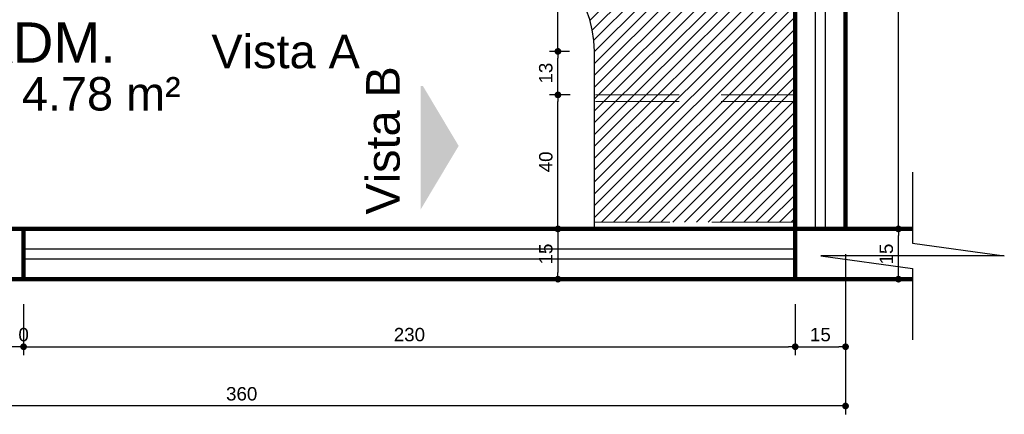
# Model space of a CAD drawing. Header units: metres. Extents: x -44 to 208, y -13 to 238.
# Tile 13 of 154: x 1.43 to 4.37, y 52.85 to 54.03. Entities that reach past the tile are written whole.
import ezdxf

# ---------------------------------------------------------------- set-up
doc = ezdxf.new("R2010")
doc.units = ezdxf.units.M
doc.header["$MEASUREMENT"] = 0
doc.linetypes.add('HIDDEN', pattern=[0.375, 0.25, -0.125])
for name, color, linetype, lineweight in [('A4Proj', 1, 'HIDDEN', 9), ('ALV-ALT', 7, 'Continuous', 90), ('HAC', 9, 'Continuous', 20), ('VIS-V03', 4, 'Continuous', 25)]:
    doc.layers.add(name, color=color, linetype=linetype, lineweight=lineweight)
for name, color, linetype in [('CTA-GER', 35, 'Continuous'), ('ESQ-JAN', 3, 'Continuous'), ('HTC-EST', 253, 'Continuous'), ('HTC-PIS', 8, 'Continuous'), ('LAY-MOB', 251, 'Continuous'), ('TXT-AMB', 25, 'Continuous'), ('TXT-ESP', 40, 'Continuous')]:
    doc.layers.add(name, color=color, linetype=linetype)
doc.styles.add('ARIAL', font='arial.ttf')
doc.styles.get("Standard").update_dxf_attribs({"font": 'arial.ttf'})
doc.styles.add('Texto Ambiente 1-50', font='arial.ttf', dxfattribs={"height": 0.12})
doc.styles.add('Texto Especificacao 1-50', font='arial.ttf', dxfattribs={"height": 0.1})
doc.dimstyles.new('1-25', dxfattribs={"dimscale": 0.025, "dimtxt": 1.6, "dimasz": 0.8, "dimexe": 1, "dimexo": 3, "dimtad": 1, "dimdec": 0, "dimlfac": 100, "dimrnd": 0.1, "dimzin": 12, "dimdsep": 46, "dimtxsty": 'Standard', "dimblk1": 'DOT', "dimblk2": 'DOT', "dimsah": 1, "dimcen": 2, "dimclrd": 161, "dimclre": 161, "dimclrt": 40, "dimadec": 0, "dimazin": 0, "dimtfac": 1, "dimtdec": 0, "dimtix": 1, "dimtmove": 2, "dimatfit": 3, "dimldrblk": 'DOT', "dimfxl": 1, "dimtolj": 1, "dimtzin": 12, "dimarcsym": 0})

# ---------------------------------------------------------------- blocks, each defined once
blk = doc.blocks.new('_DOT')
at = {"color": 0, "linetype": 'ByBlock'}
blk.add_line((-0.5, 0), (-1, 0), dxfattribs=at)
at = {"color": 0, "linetype": 'ByBlock', "const_width": 0.5}
blk.add_lwpolyline([(-0.25, 0, 1), (0.25, 0, 1)], format="xyb", close=True, dxfattribs=at)
blk = doc.blocks.new('*D3893')
at = {"layer": 'CTA-GER', "color": 161, "lineweight": -2, "transparency": 16777216}
for p, q in [((2.9245, 54.2568), (3.0602, 54.2568)), ((3.0352, 53.9568), (3.0352, 54.2368)), ((3.0692, 53.9368), (3.0102, 53.9368))]:
    blk.add_line(p, q, dxfattribs=at)
at = {"layer": 'Defpoints', "color": 0, "transparency": 16777216}
for p in [(2.8495, 54.2568), (3.0352, 54.2568), (3.1442, 53.9368)]:
    blk.add_point(p, dxfattribs=at)
at = {"layer": 'CTA-GER', "color": 161, "lineweight": -2, "transparency": 16777216, "xscale": 0.02, "yscale": 0.02, "zscale": 0.02}
for p, rotation in [((3.0352, 54.2568), 90), ((3.0352, 53.9368), 270)]:
    blk.add_blockref('_DOT', p, dxfattribs=dict(at, rotation=rotation))
at = {"layer": 'CTA-GER', "color": 40, "transparency": 16777216, "insert": (2.9991, 54.0968), "char_height": 0.04, "attachment_point": 5, "rotation": 90}
blk.add_mtext('\\A1;32', dxfattribs=at)
blk = doc.blocks.new('*D3896')
at = {"layer": 'CTA-GER', "color": 161, "lineweight": -2, "transparency": 16777216}
for p, q in [((3.0692, 53.4068), (3.0102, 53.4068)), ((3.0352, 53.3868), (3.0352, 53.2768)), ((2.9652, 53.2568), (3.0102, 53.2568))]:
    blk.add_line(p, q, dxfattribs=at)
at = {"layer": 'Defpoints', "color": 0, "transparency": 16777216}
for p in [(3.1442, 53.4068), (3.0352, 53.2568), (3.0402, 53.2568)]:
    blk.add_point(p, dxfattribs=at)
at = {"layer": 'CTA-GER', "color": 161, "lineweight": -2, "transparency": 16777216, "xscale": 0.02, "yscale": 0.02, "zscale": 0.02}
for p, rotation in [((3.0352, 53.4068), 90), ((3.0352, 53.2568), 270)]:
    blk.add_blockref('_DOT', p, dxfattribs=dict(at, rotation=rotation))
at = {"layer": 'CTA-GER', "color": 40, "transparency": 16777216, "insert": (2.9992, 53.3318), "char_height": 0.04, "attachment_point": 5, "rotation": 90}
blk.add_mtext('\\A1;15', dxfattribs=at)
blk = doc.blocks.new('*D3898')
at = {"layer": 'CTA-GER', "color": 161, "lineweight": -2, "transparency": 16777216}
for p, q in [((1.4425, 53.1818), (1.4425, 53.0301)), ((1.4425, 53.1818), (1.4425, 53.0301)), ((1.4225, 53.0551), (1.4025, 53.0551)), ((1.4625, 53.0551), (1.4825, 53.0551))]:
    blk.add_line(p, q, dxfattribs=at)
at = {"layer": 'Defpoints', "color": 0, "transparency": 16777216}
for p in [(1.4425, 53.2568), (1.4425, 53.2568), (1.4425, 53.0551)]:
    blk.add_point(p, dxfattribs=at)
at = {"layer": 'CTA-GER', "color": 161, "lineweight": -2, "transparency": 16777216, "xscale": 0.02, "yscale": 0.02, "zscale": 0.02}
blk.add_blockref('_DOT', (1.4425, 53.0551), dxfattribs=at)
at = {"layer": 'CTA-GER', "color": 161, "lineweight": -2, "transparency": 16777216, "xscale": 0.02, "yscale": 0.02, "zscale": 0.02, "rotation": 180}
blk.add_blockref('_DOT', (1.4425, 53.0551), dxfattribs=at)
at = {"layer": 'CTA-GER', "color": 40, "transparency": 16777216, "insert": (1.4425, 53.0911), "char_height": 0.04, "attachment_point": 5}
blk.add_mtext('\\A1;0', dxfattribs=at)
blk = doc.blocks.new('*D3899')
at = {"layer": 'CTA-GER', "color": 161, "lineweight": -2, "transparency": 16777216}
for p, q in [((1.4425, 53.1818), (1.4425, 53.0301)), ((3.7425, 53.1818), (3.7425, 53.0301)), ((1.4625, 53.0551), (3.7225, 53.0551))]:
    blk.add_line(p, q, dxfattribs=at)
at = {"layer": 'Defpoints', "color": 0, "transparency": 16777216}
for p in [(1.4425, 53.2568), (3.7425, 53.2568), (3.7425, 53.0551)]:
    blk.add_point(p, dxfattribs=at)
at = {"layer": 'CTA-GER', "color": 161, "lineweight": -2, "transparency": 16777216, "xscale": 0.02, "yscale": 0.02, "zscale": 0.02, "rotation": 180}
blk.add_blockref('_DOT', (1.4425, 53.0551), dxfattribs=at)
at = {"layer": 'CTA-GER', "color": 161, "lineweight": -2, "transparency": 16777216, "xscale": 0.02, "yscale": 0.02, "zscale": 0.02}
blk.add_blockref('_DOT', (3.7425, 53.0551), dxfattribs=at)
at = {"layer": 'CTA-GER', "color": 40, "transparency": 16777216, "insert": (2.5925, 53.0911), "char_height": 0.04, "attachment_point": 5}
blk.add_mtext('\\A1;230', dxfattribs=at)
blk = doc.blocks.new('*D3900')
at = {"layer": 'CTA-GER', "color": 161, "lineweight": -2, "transparency": 16777216}
for p, q in [((3.8925, 53.3318), (3.8925, 53.0301)), ((3.7425, 53.1818), (3.7425, 53.0301)), ((3.7625, 53.0551), (3.8725, 53.0551))]:
    blk.add_line(p, q, dxfattribs=at)
at = {"layer": 'Defpoints', "color": 0, "transparency": 16777216}
for p in [(3.8925, 53.4068), (3.7425, 53.2568), (3.8925, 53.0551)]:
    blk.add_point(p, dxfattribs=at)
at = {"layer": 'CTA-GER', "color": 161, "lineweight": -2, "transparency": 16777216, "xscale": 0.02, "yscale": 0.02, "zscale": 0.02, "rotation": 180}
blk.add_blockref('_DOT', (3.7425, 53.0551), dxfattribs=at)
at = {"layer": 'CTA-GER', "color": 161, "lineweight": -2, "transparency": 16777216, "xscale": 0.02, "yscale": 0.02, "zscale": 0.02}
blk.add_blockref('_DOT', (3.8925, 53.0551), dxfattribs=at)
at = {"layer": 'CTA-GER', "color": 40, "transparency": 16777216, "insert": (3.8175, 53.0911), "char_height": 0.04, "attachment_point": 5}
blk.add_mtext('\\A1;15', dxfattribs=at)
blk = doc.blocks.new('*D3901')
at = {"layer": 'CTA-GER', "color": 161, "lineweight": -2, "transparency": 16777216}
for p, q in [((0.2925, 53.1818), (0.2925, 52.8533)), ((3.8925, 53.1818), (3.8925, 52.8533)), ((3.8725, 52.8783), (0.3125, 52.8783))]:
    blk.add_line(p, q, dxfattribs=at)
at = {"layer": 'Defpoints', "color": 0, "transparency": 16777216}
for p in [(0.2925, 53.2568), (3.8925, 53.2568), (0.2925, 52.8783)]:
    blk.add_point(p, dxfattribs=at)
at = {"layer": 'CTA-GER', "color": 161, "lineweight": -2, "transparency": 16777216, "xscale": 0.02, "yscale": 0.02, "zscale": 0.02, "rotation": 180}
blk.add_blockref('_DOT', (0.2925, 52.8783), dxfattribs=at)
at = {"layer": 'CTA-GER', "color": 161, "lineweight": -2, "transparency": 16777216, "xscale": 0.02, "yscale": 0.02, "zscale": 0.02}
blk.add_blockref('_DOT', (3.8925, 52.8783), dxfattribs=at)
at = {"layer": 'CTA-GER', "color": 40, "transparency": 16777216, "insert": (2.0925, 52.9144), "char_height": 0.04, "attachment_point": 5}
blk.add_mtext('\\A1;360', dxfattribs=at)
blk = doc.blocks.new('*D3902')
at = {"layer": 'CTA-GER', "color": 161, "lineweight": -2, "transparency": 16777216}
for p, q in [((3.9675, 53.4068), (4.0752, 53.4068)), ((4.0502, 53.2768), (4.0502, 53.3868)), ((3.9675, 53.2568), (4.0752, 53.2568))]:
    blk.add_line(p, q, dxfattribs=at)
at = {"layer": 'Defpoints', "color": 0, "transparency": 16777216}
for p in [(3.8925, 53.4068), (4.0502, 53.4068), (3.8925, 53.2568)]:
    blk.add_point(p, dxfattribs=at)
at = {"layer": 'CTA-GER', "color": 161, "lineweight": -2, "transparency": 16777216, "xscale": 0.02, "yscale": 0.02, "zscale": 0.02}
for p, rotation in [((4.0502, 53.4068), 90), ((4.0502, 53.2568), 270)]:
    blk.add_blockref('_DOT', p, dxfattribs=dict(at, rotation=rotation))
at = {"layer": 'CTA-GER', "color": 40, "transparency": 16777216, "insert": (4.0141, 53.3318), "char_height": 0.04, "attachment_point": 5, "rotation": 90}
blk.add_mtext('\\A1;15', dxfattribs=at)
blk = doc.blocks.new('*D3903')
at = {"layer": 'CTA-GER', "color": 161, "lineweight": -2, "transparency": 16777216}
for p, q in [((3.9675, 54.8568), (4.0752, 54.8568)), ((4.0502, 53.4268), (4.0502, 54.8368)), ((3.9675, 53.4068), (4.0752, 53.4068))]:
    blk.add_line(p, q, dxfattribs=at)
at = {"layer": 'Defpoints', "color": 0, "transparency": 16777216}
for p in [(3.8925, 54.8568), (4.0502, 54.8568), (3.8925, 53.4068)]:
    blk.add_point(p, dxfattribs=at)
at = {"layer": 'CTA-GER', "color": 161, "lineweight": -2, "transparency": 16777216, "xscale": 0.02, "yscale": 0.02, "zscale": 0.02}
for p, rotation in [((4.0502, 54.8568), 90), ((4.0502, 53.4068), 270)]:
    blk.add_blockref('_DOT', p, dxfattribs=dict(at, rotation=rotation))
at = {"layer": 'CTA-GER', "color": 40, "transparency": 16777216, "insert": (4.0141, 54.1318), "char_height": 0.04, "attachment_point": 5, "rotation": 90}
blk.add_mtext('\\A1;145', dxfattribs=at)
blk = doc.blocks.new('*D3905')
at = {"layer": 'CTA-GER', "color": 161, "lineweight": -2, "transparency": 16777216}
for p, q in [((3.072, 53.8068), (3.0102, 53.8068)), ((3.0352, 53.4268), (3.0352, 53.7868)), ((3.0692, 53.4068), (3.0102, 53.4068))]:
    blk.add_line(p, q, dxfattribs=at)
at = {"layer": 'Defpoints', "color": 0, "transparency": 16777216}
for p in [(3.0352, 53.8068), (3.147, 53.8068), (3.1442, 53.4068)]:
    blk.add_point(p, dxfattribs=at)
at = {"layer": 'CTA-GER', "color": 161, "lineweight": -2, "transparency": 16777216, "xscale": 0.02, "yscale": 0.02, "zscale": 0.02}
for p, rotation in [((3.0352, 53.8068), 90), ((3.0352, 53.4068), 270)]:
    blk.add_blockref('_DOT', p, dxfattribs=dict(at, rotation=rotation))
at = {"layer": 'CTA-GER', "color": 40, "transparency": 16777216, "insert": (2.9992, 53.6068), "char_height": 0.04, "attachment_point": 5, "rotation": 90}
blk.add_mtext('\\A1;40', dxfattribs=at)
blk = doc.blocks.new('*D3906')
at = {"layer": 'CTA-GER', "color": 161, "lineweight": -2, "transparency": 16777216}
for p, q in [((3.0692, 53.9368), (3.0102, 53.9368)), ((3.0352, 53.8268), (3.0352, 53.9168)), ((3.072, 53.8068), (3.0102, 53.8068))]:
    blk.add_line(p, q, dxfattribs=at)
at = {"layer": 'Defpoints', "color": 0, "transparency": 16777216}
for p in [(3.0352, 53.9368), (3.1442, 53.9368), (3.147, 53.8068)]:
    blk.add_point(p, dxfattribs=at)
at = {"layer": 'CTA-GER', "color": 161, "lineweight": -2, "transparency": 16777216, "xscale": 0.02, "yscale": 0.02, "zscale": 0.02}
for p, rotation in [((3.0352, 53.9368), 90), ((3.0352, 53.8068), 270)]:
    blk.add_blockref('_DOT', p, dxfattribs=dict(at, rotation=rotation))
at = {"layer": 'CTA-GER', "color": 40, "transparency": 16777216, "insert": (2.9991, 53.8718), "char_height": 0.04, "attachment_point": 5, "rotation": 90}
blk.add_mtext('\\A1;13', dxfattribs=at)

msp = doc.modelspace()

# ---------------------------------------------------------------- hatches: boundary and pattern name
at = {"layer": 'HAC'}
h = msp.add_hatch(dxfattribs=at)
h.set_pattern_fill('ANSI31', color=35, scale=0.2, style=0)
h.set_pattern_definition([(45, (-20.237489, -11.977928), (-0.0176776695, 0.0176776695), [])])
h.paths.add_polyline_path([(3.7425, 54.8568), (2.5442, 54.8568), (2.5442, 54.6938), (2.3092, 54.6938), (2.3092, 54.8568), (2.2379, 54.8568), (2.2379, 54.4132), (2.2379, 54.2568), (2.5442, 54.2568), (2.8242, 54.2568, -0.414214), (3.1442, 53.9368), (3.1442, 53.8068), (3.7425, 53.8068)])
h.paths.add_polyline_path([(3.2964, 54.0737), (2.9782, 54.3919), (3.0984, 54.5121), (3.4166, 54.1939)], flags=16)
h.paths.add_polyline_path([(3.2966, 54.0809), (2.985, 54.3924), (3.0985, 54.5058), (3.41, 54.1943)], flags=0)
h.paths.add_polyline_path([(3.3037, 54.0981), (3.1148, 54.287), (3.1774, 54.3496), (3.3663, 54.1607)], flags=0)
h.paths.add_polyline_path([(3.3059, 54.1085), (3.2866, 54.1278), (3.287, 54.1282), (3.2786, 54.1367), (3.2593, 54.156), (3.2696, 54.1664), (3.2666, 54.1694), (3.2653, 54.1707), (3.2545, 54.1599), (3.1763, 54.2381), (3.1871, 54.2489), (3.1832, 54.2528), (3.1724, 54.242), (3.1578, 54.2566), (3.1582, 54.257), (3.1498, 54.2655), (3.1391, 54.2762), (3.136, 54.2791), (3.1357, 54.2787), (3.1262, 54.2883), (3.1348, 54.2969), (3.1456, 54.3077), (3.1481, 54.3103), (3.1477, 54.3107), (3.1676, 54.3306), (3.1784, 54.3414), (3.1965, 54.3232), (3.2091, 54.3107), (3.1983, 54.2999), (3.2017, 54.2964), (3.2125, 54.3072), (3.222, 54.2977), (3.2346, 54.2852), (3.2462, 54.2735), (3.2588, 54.261), (3.2709, 54.2489), (3.2825, 54.2372), (3.2946, 54.2251), (3.3067, 54.213), (3.3188, 54.2009), (3.308, 54.1901), (3.3119, 54.1862), (3.3227, 54.197), (3.3322, 54.1875), (3.3214, 54.1767), (3.3258, 54.1724), (3.3366, 54.1832), (3.3461, 54.1737), (3.3586, 54.1612), (3.35, 54.1525), (3.3478, 54.1504), (3.3478, 54.1504), (3.3396, 54.1422), (3.3284, 54.1309), (3.3167, 54.1193)], flags=0)
h.paths.add_polyline_path([(3.38, 54.1753), (3.3655, 54.1898), (3.3782, 54.2025), (3.3927, 54.188)], flags=0)
h.paths.add_polyline_path([(3.3798, 54.1797), (3.3703, 54.1892), (3.379, 54.1978), (3.3885, 54.1883)], flags=0)
h.paths.add_polyline_path([(3.1601, 54.2759), (3.1571, 54.2729), (3.1642, 54.2658), (3.1672, 54.2688)], flags=16)
h.paths.add_polyline_path([(3.2859, 54.1441), (3.28, 54.156), (3.2886, 54.1646), (3.2911, 54.1673), (3.2813, 54.1772), (3.2752, 54.1832), (3.264, 54.172), (3.2545, 54.1815), (3.2424, 54.1936), (3.2303, 54.2057), (3.2186, 54.2174), (3.2065, 54.2295), (3.194, 54.242), (3.2052, 54.2532), (3.197, 54.2614), (3.1905, 54.2679), (3.1793, 54.2567), (3.1698, 54.2662), (3.181, 54.2774), (3.1715, 54.2869), (3.1827, 54.2982), (3.1793, 54.3016), (3.1767, 54.299), (3.1719, 54.3038), (3.1832, 54.315), (3.1927, 54.3055), (3.1814, 54.2943), (3.1897, 54.2861), (3.1784, 54.2748), (3.1819, 54.2714), (3.1931, 54.2826), (3.197, 54.2787), (3.2082, 54.2899), (3.2177, 54.2804), (3.2303, 54.2679), (3.2419, 54.2562), (3.2545, 54.2437), (3.2666, 54.2316), (3.2782, 54.2199), (3.2903, 54.2078), (3.3024, 54.1957), (3.2912, 54.1845), (3.2994, 54.1763), (3.2908, 54.1677), (3.2883, 54.165), (3.2921, 54.1612), (3.3033, 54.1724), (3.3128, 54.1629), (3.3042, 54.1543), (3.3007, 54.1577), (3.2865, 54.1435)], flags=0)
h.paths.add_polyline_path([(3.4237, 54.201), (3.1055, 54.5192), (3.1196, 54.5333), (3.4378, 54.2151)], flags=16)
h.paths.add_polyline_path([(3.3555, 54.198), (3.3047, 54.2488), (3.3183, 54.2624), (3.3691, 54.2116)], flags=0)
h.paths.add_polyline_path([(3.3569, 54.2026), (3.3474, 54.2121), (3.3349, 54.2246), (3.3228, 54.2367), (3.3107, 54.2488), (3.3193, 54.2574), (3.3288, 54.2479), (3.3409, 54.2358), (3.353, 54.2237), (3.3656, 54.2112)], flags=16)
h.paths.add_polyline_path([(3.2666, 54.1919), (3.2571, 54.2014), (3.245, 54.2135), (3.2333, 54.2251), (3.2212, 54.2372), (3.2087, 54.2498), (3.2173, 54.2584), (3.2268, 54.2489), (3.2393, 54.2364), (3.2514, 54.2243), (3.2631, 54.2126), (3.2752, 54.2005)], flags=0)
h.paths.add_polyline_path([(3.2992, 54.2543), (3.2483, 54.3051), (3.1948, 54.3587), (3.2084, 54.3723), (3.2592, 54.3215), (3.3128, 54.2679)], flags=16)
h.paths.add_polyline_path([(3.3003, 54.2592), (3.2908, 54.2687), (3.2792, 54.2804), (3.2675, 54.292), (3.255, 54.3046), (3.2636, 54.3132), (3.2731, 54.3037), (3.2856, 54.2912), (3.2973, 54.2795), (3.309, 54.2678)], flags=0)
h.paths.add_polyline_path([(3.3798, 54.3476), (3.2384, 54.489), (3.2868, 54.5374, -0.037998), (3.227, 54.6304), (3.2456, 54.649), (3.322, 54.5726), (3.3798, 54.6304), (3.5212, 54.489), (3.4634, 54.4312), (3.5398, 54.3548), (3.5212, 54.3362, -0.037998), (3.4282, 54.396)], flags=16)
h.paths.add_polyline_path([(3.2463, 54.3132), (3.2368, 54.3227), (3.2256, 54.3339), (3.2135, 54.346), (3.2014, 54.3581), (3.21, 54.3668), (3.2195, 54.3573), (3.2316, 54.3452), (3.2437, 54.3331), (3.2549, 54.3218)], flags=0)
h.paths.add_polyline_path([(3.1443, 54.3292), (3.098, 54.3755), (3.1248, 54.4023), (3.1711, 54.3559)], flags=0)
h.paths.add_polyline_path([(3.1058, 54.296), (3.0656, 54.3362), (3.079, 54.3497), (3.092, 54.3367), (3.1028, 54.3475), (3.118, 54.3323), (3.1072, 54.3215), (3.1193, 54.3094)], flags=0)
h.paths.add_polyline_path([(3.1136, 54.3094), (3.105, 54.3008), (3.0955, 54.3103), (3.0834, 54.3224), (3.092, 54.331), (3.1028, 54.3418), (3.1123, 54.3323), (3.1015, 54.3215)], flags=0)
h.paths.add_polyline_path([(3.1425, 54.3366), (3.133, 54.3461), (3.1417, 54.3548), (3.1512, 54.3453)], flags=16)
h.paths.add_polyline_path([(3.1551, 54.3491), (3.1456, 54.3587), (3.1542, 54.3673), (3.1637, 54.3578)], flags=16)
h.paths.add_polyline_path([(3.182, 54.3696), (3.1412, 54.4105), (3.1557, 54.425), (3.1966, 54.3841)], flags=16)
h.paths.add_polyline_path([(3.1836, 54.3759), (3.1741, 54.3854), (3.1828, 54.394), (3.1923, 54.3845)], flags=0)
h.paths.add_polyline_path([(3.1296, 54.3496), (3.1201, 54.3591), (3.1287, 54.3677), (3.1382, 54.3582)], flags=16)
h.paths.add_polyline_path([(3.1425, 54.3625), (3.133, 54.372), (3.1417, 54.3807), (3.1512, 54.3712)], flags=16)
h.paths.add_polyline_path([(3.1703, 54.3893), (3.1607, 54.3988), (3.1486, 54.4109), (3.1573, 54.4195), (3.1668, 54.41), (3.1789, 54.3979)], flags=0)
h.paths.add_polyline_path([(3.0886, 54.3345), (3.0799, 54.3259), (3.0704, 54.3354), (3.079, 54.344)], flags=0)
h.paths.add_polyline_path([(3.1166, 54.3626), (3.1071, 54.3721), (3.1157, 54.3807), (3.1253, 54.3712)], flags=16)
h.paths.add_polyline_path([(3.1291, 54.3759), (3.1196, 54.3854), (3.1283, 54.3941), (3.1378, 54.3846)], flags=16)
h.paths.add_polyline_path([(3.0558, 54.346), (2.9995, 54.4023), (3.0621, 54.4649), (3.1184, 54.4086)], flags=0)
h.paths.add_polyline_path([(3.0626, 54.3621), (3.054, 54.3535), (3.0445, 54.363), (3.0531, 54.3717)], flags=0)
h.paths.add_polyline_path([(3.0674, 54.3669), (3.0579, 54.3764), (3.0665, 54.385), (3.0782, 54.3967), (3.0898, 54.4084), (3.0993, 54.3988), (3.0907, 54.3902), (3.079, 54.3786)], flags=0)
h.paths.add_polyline_path([(3.1312, 54.4205), (3.0749, 54.4768), (3.0894, 54.4913), (3.1457, 54.435)], flags=0)
h.paths.add_polyline_path([(3.1028, 54.4023), (3.0933, 54.4118), (3.1019, 54.4204), (3.1114, 54.4109)], flags=0)
h.paths.add_polyline_path([(3.0497, 54.3751), (3.041, 54.3665), (3.0315, 54.376), (3.0402, 54.3846)], flags=0)
h.paths.add_polyline_path([(3.054, 54.3803), (3.0445, 54.3898), (3.0531, 54.3984), (3.0678, 54.4131), (3.0682, 54.4127), (3.0769, 54.4213), (3.0864, 54.4118), (3.0747, 54.4002), (3.0743, 54.4006), (3.0656, 54.3919)], flags=0)
h.paths.add_polyline_path([(3.0898, 54.4153), (3.0803, 54.4248), (3.0889, 54.4334), (3.0984, 54.4239)], flags=0)
h.paths.add_polyline_path([(3.0285, 54.3807), (3.019, 54.3902), (3.0069, 54.4023), (3.028, 54.4235), (3.0514, 54.4468), (3.0609, 54.4373), (3.073, 54.4252), (3.0643, 54.4166), (3.0527, 54.4049), (3.041, 54.3933), (3.0289, 54.4054), (3.025, 54.4015), (3.0371, 54.3894)], flags=0)
h.paths.add_polyline_path([(3.0768, 54.4291), (3.0647, 54.4412), (3.0652, 54.4416), (3.0557, 54.4511), (3.0643, 54.4598), (3.0764, 54.4477), (3.076, 54.4472), (3.0855, 54.4377)], flags=0)
h.paths.add_polyline_path([(2.8225, 54.3659), (2.6625, 54.3659), (2.6625, 54.5159), (2.8225, 54.5159)], flags=16)
h.paths.add_polyline_path([(2.7659, 54.3838), (2.7608, 54.4923, -1.048151), (2.7999, 54.4941), (2.7948, 54.3851, -0.954061)], flags=0)
h.paths.add_polyline_path([(3.6149, 54.7526, -1), (3.6649, 54.7526, -1)], flags=16)
h.paths.add_polyline_path([(2.7201, 54.3794), (2.6801, 54.3794), (2.6801, 54.4294), (2.7201, 54.4294)], flags=0)
h.paths.add_polyline_path([(2.6901, 54.3894), (2.6901, 54.4194), (2.7101, 54.4194), (2.7101, 54.3894)], flags=0)
h.paths.add_polyline_path([(2.7295, 54.4578), (2.6895, 54.4578), (2.6895, 54.4978), (2.7295, 54.4978)], flags=0)
h.paths.add_polyline_path([(3.7425, 53.6568), (3.7425, 53.8068), (3.1442, 53.8068), (3.1442, 53.4268), (3.7417, 53.4268)])
h.paths.add_polyline_path([(2.3112, 54.5674), (2.6166, 54.5674), (2.6166, 54.6799), (2.3112, 54.6799)], flags=24)
at = {"layer": 'HTC-PIS'}
h = msp.add_hatch(color=256, dxfattribs=at)
h.paths.add_polyline_path([(2.6664, 53.7769), (2.6664, 53.5324), (2.6264, 53.4653), (2.6264, 53.8336), (2.6326, 53.8336)])
h.paths.add_polyline_path([(2.7393, 53.6546), (2.6664, 53.5324), (2.6664, 53.7769)])

# ---------------------------------------------------------------- linework, layer by layer
at = {"layer": 'A4Proj'}
for p, q in [((3.147, 53.8068), (3.7442, 53.8068)), ((3.147, 53.7868), (3.7442, 53.7868)), ((3.7442, 53.4268), (3.1442, 53.4268))]:
    msp.add_line(p, q, dxfattribs=at)
at = {"layer": 'ALV-ALT'}
for p, q in [((3.8925, 55.0068), (3.8925, 53.4068)), ((3.7425, 53.2568), (3.7425, 54.8568)), ((0.4425, 53.4067), (4.0925, 53.4068)), ((1.4425, 53.2568), (1.4425, 53.4068)), ((4.0925, 53.2568), (0.0925, 53.2568)), ((3.7425, 53.2568), (3.7425, 53.2568))]:
    msp.add_line(p, q, dxfattribs=at)
at = {"layer": 'ESQ-JAN'}
for p, q in [((3.8025, 53.4068), (3.8025, 54.8568)), ((3.8325, 53.4068), (3.8325, 54.8568)), ((3.7425, 53.3468), (1.4425, 53.3468)), ((3.7425, 53.3168), (1.4425, 53.3168))]:
    msp.add_line(p, q, dxfattribs=at)
at = {"layer": 'HAC'}
for p, q in [((3.7425, 54.8568), (3.7425, 53.4068)), ((3.7442, 53.4068), (3.1442, 53.4068))]:
    msp.add_line(p, q, dxfattribs=at)
at = {"layer": 'HTC-EST'}
for p, q in [((3.7425, 54.8568), (3.7425, 53.6568)), ((3.7425, 53.6568), (3.7417, 53.4068)), ((3.7442, 53.4068), (3.1442, 53.4068))]:
    msp.add_line(p, q, dxfattribs=at)
at = {"layer": 'LAY-MOB'}
msp.add_line((3.1442, 53.4068), (3.1442, 53.9368), dxfattribs=at)
msp.add_arc((2.8242, 53.9368), 0.32, 0, 90, dxfattribs=at)
at = {"layer": 'VIS-V03'}
msp.add_lwpolyline([(4.0925, 53.5762), (4.0925, 53.3639), (4.3657, 53.3262), (3.8193, 53.3262), (4.0925, 53.2885), (4.0925, 53.0762)], dxfattribs=at)

# ---------------------------------------------------------------- texts
at = {"layer": 'TXT-AMB', "insert": (1.2985, 54.0231), "char_height": 0.12, "width": 2.887209, "attachment_point": 1, "style": 'Texto Ambiente 1-50'}
msp.add_mtext('ADM.', dxfattribs=at)
at = {"layer": 'TXT-ESP', "style": 'Texto Especificacao 1-50'}
msp.add_text('A= 4.78 m²', height=0.1, dxfattribs=at).set_placement((1.2237, 53.7602))
at = {"layer": 'TXT-ESP', "insert": (2.0023, 53.9864), "char_height": 0.1, "width": 4.065183, "attachment_point": 1, "style": 'ARIAL'}
msp.add_mtext('Vista A', dxfattribs=at)
at = {"layer": 'TXT-ESP', "insert": (2.4635, 53.4498), "char_height": 0.1, "width": 4.065183, "attachment_point": 1, "rotation": 90, "style": 'ARIAL'}
msp.add_mtext('Vista B', dxfattribs=at)

# ---------------------------------------------------------------- dimensions: what is measured, and where the dimension line sits
at = {"layer": 'CTA-GER'}
for base, p1, p2, picture, middle in [((4.0502, 54.8568), (3.8925, 53.4068), (3.8925, 54.8568), '*D3903', (4.0141, 54.1318)), ((3.0352, 54.2568), (3.1442, 53.9368), (2.8495, 54.2568), '*D3893', (2.9991, 54.0968)), ((3.0352, 53.9368), (3.147, 53.8068), (3.1442, 53.9368), '*D3906', (2.9991, 53.8718)), ((3.0352, 53.8068), (3.1442, 53.4068), (3.147, 53.8068), '*D3905', (2.9992, 53.6068)), ((3.0352, 53.2568), (3.1442, 53.4068), (3.0402, 53.2568), '*D3896', (2.9992, 53.3318)), ((4.0502, 53.4068), (3.8925, 53.2568), (3.8925, 53.4068), '*D3902', (4.0141, 53.3318))]:
    dim = msp.add_linear_dim(base=base, p1=p1, p2=p2, angle=90, dimstyle='1-25', dxfattribs=at)
    dim.commit()
    dim.dimension.update_dxf_attribs({"geometry": picture, "text_midpoint": middle})
for base, p1, p2, picture, middle in [((3.8925, 53.0551), (3.7425, 53.2568), (3.8925, 53.4068), '*D3900', (3.8175, 53.0911)), ((0.2925, 52.8783), (3.8925, 53.2568), (0.2925, 53.2568), '*D3901', (2.0925, 52.9144)), ((1.4424943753, 53.0550659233), (1.4424943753, 53.2568370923), (1.4424943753, 53.2568370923), '*D3898', (1.4424943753, 53.0911138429)), ((3.7425, 53.0551), (1.4425, 53.2568), (3.7425, 53.2568), '*D3899', (2.5925, 53.0911))]:
    dim = msp.add_linear_dim(base=base, p1=p1, p2=p2, dimstyle='1-25', dxfattribs=at)
    dim.commit()
    dim.dimension.update_dxf_attribs({"geometry": picture, "text_midpoint": middle})

doc.saveas('drawing.dxf')
